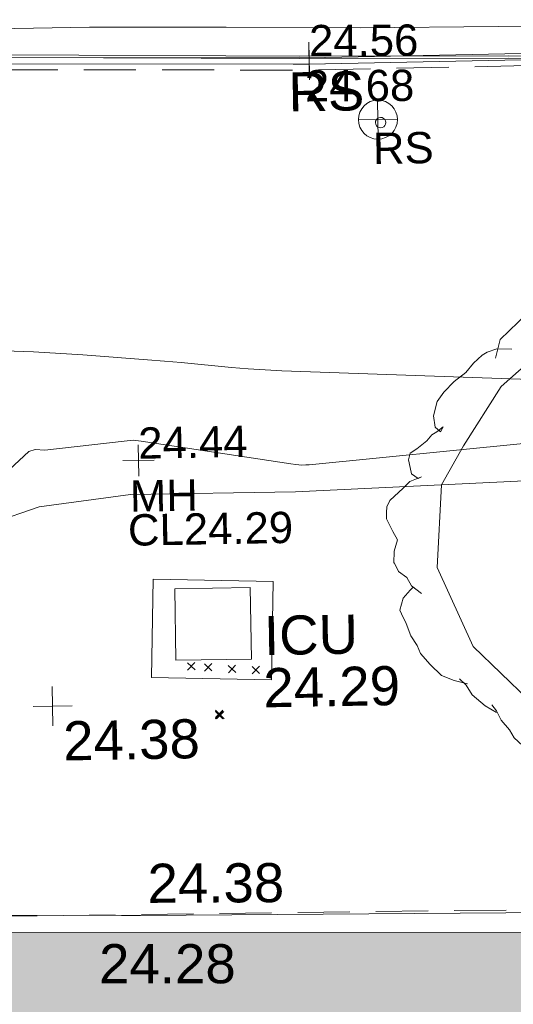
# Model space of a CAD drawing. Header units: millimetres. Extents: x -290717 to 520720, y -88450 to 287762.
# Tile 79 of 197: x -63434 to -58699, y -45739 to -36300. Entities that reach past the tile are written whole.
import ezdxf

# ---------------------------------------------------------------- set-up
doc = ezdxf.new("R2010")
doc.units = ezdxf.units.MM
doc.linetypes.add('IMPORT-DASHED _2_', pattern=[750, 500, -250])
doc.linetypes.add('IMPORT-UG_ELEC_STREET LIGHTING_QLB2 _2_', pattern=[2700, 1500, -300, 0, -250, 150, -300, 0, -200])
for name, color, linetype, lineweight, true_color in [('00_TOPO_FORM_LINES', 7, 'Continuous', 9, 0x666666), ('00_TOPO_FURN_SIGN', 7, 'Continuous', 9, 0x666666), ('00_TOPO_KERB_BOTTOM', 1, 'Continuous', 9, 0xff0000), ('00_TOPO_KERB_TOP', 7, 'Continuous', 9, 0xa500a5), ('00_TOPO_LEVEL_SPOT', 7, 'Continuous', 9, 0x666666), ('00_TOPO_ROAD_MARKING_YELLOW_CONTINUOUS', 40, 'Continuous', 9, 0xffbf00), ('00_TOPO_SERV_IC', 5, 'Continuous', 9, 0x0000ff), ('00_UAV_BUILDING_OUTLINE', 5, 'Continuous', 9, 0x0000ff), ('00_UAV_CONCRETE', 9, 'Continuous', 9, 0x808080), ('00_UAV_FORM_LINES', 7, 'Continuous', 9, 0x666666), ('01_DTM_CONTOUR_MNR', 7, 'Continuous', 9, 0xa5a552), ('12333-PUM-2D-U-0001-C01 - Rev2_REVIT IMPORT_dwg', 7, 'Continuous', 9, 0x767676), ('A_RHA_Line', 7, 'Continuous', 9, 0x00a600), ('BUSH', 7, 'Continuous', 9, 0x00a500), ('CONTOURS_MINOR', 7, 'Continuous', 9, 0x00a5a5), ('KERB_BOTTOM', 7, 'Continuous', 9, 0x0000a5), ('KERB_BOTTOM_LVL', 7, 'Continuous', 9, 0x0000a5), ('KERB_TOP', 2, 'Continuous', 9, 0xffff00), ('KERB_TOP_LVL', 2, 'Continuous', 9, 0xffff00), ('MANHOLES', 7, 'Continuous', 9, 0xa50000), ('MANHOLES_LVL', 7, 'Continuous', 9, 0xa50000), ('MANHOLES_TXT', 7, 'Continuous', 9, 0xa50000), ('ROADSIGN', 7, 'Continuous', 9, 0x00a5a5), ('ROADSIGN_TXT', 7, 'Continuous', 9, 0x00a5a5), ('SPOT_HEIGHTS_LVL', 7, 'Continuous', 9, 0x00a500)]:
    doc.layers.add(name, color=color, linetype=linetype, lineweight=lineweight, true_color=true_color)
for name, color, linetype, lineweight in [('A_RHA_Detail', 7, 'Continuous', 9), ('CHANGE_OF_SURFACE', 7, 'IMPORT-DASHED _2_', 9), ('GEN-TEXT', 7, 'Continuous', 9)]:
    doc.layers.add(name, color=color, linetype=linetype, lineweight=lineweight)
doc.styles.add('Arial_3', font='arial.ttf', dxfattribs={"height": 300})
doc.styles.add('Swis721 Lt BT_2', font='swissl.ttf', dxfattribs={"height": 375})

# ---------------------------------------------------------------- blocks, each defined once
blk = doc.blocks.new('12333-PUM-2D-U-0001-C01 - Rev2_REVIT IMPORT_dwg_MSL_RoadSign_SYM-2077193-Site Location Plan Existing')
at = {"layer": '00_TOPO_FURN_SIGN', "color": 254, "true_color": 0xcccccc}
for p, q in [((0, -500), (0, 500)), ((-500, 0), (500, 0))]:
    blk.add_line(p, q, dxfattribs=at)
blk.add_circle((0, 0), 500, dxfattribs=at)
blk = doc.blocks.new('12333-PUM-2D-U-0001-C01 - Rev2_REVIT IMPORT_dwg_MM-2077200-Site Location Plan Existing')
at = {"layer": '00_TOPO_LEVEL_SPOT', "color": 254, "true_color": 0xcccccc, "flags": 128}
for points in [[(500, 0), (0, 0), (0, 500)], [(0, -500), (0, 0), (-500, 0)]]:
    blk.add_lwpolyline(points, dxfattribs=at)
blk = doc.blocks.new('12333-PUM-2D-U-0001-C01 - Rev2_REVIT IMPORT_dwg_MGS62954_T2_Galway_ITM_3d_Rev1-2077680-Site Location Plan Existing')
at = {"layer": '00_TOPO_FORM_LINES', "color": 254, "true_color": 0xcccccc, "flags": 128}
blk.add_lwpolyline([(533843019.9, 725517117), (533844139.3, 725517305.2), (533844806.8, 725516925.8), (533845231.2, 725516440.7), (533845368.7, 725515827.8), (533845281.2, 725514823), (533844738.9, 725514041.1), (533844206.2, 725513565.1), (533843318.2, 725513386.6), (533842668.6, 725513629.3), (533842146.5, 725514151.6), (533841813.6, 725514915.1), (533841869.2, 725515706.6), (533842088.2, 725516074.5), (533842457.7, 725516639.1)], close=True, dxfattribs=at)
at = {"layer": '00_TOPO_KERB_BOTTOM', "color": 254, "true_color": 0xcccccc, "flags": 128}
blk.add_lwpolyline([(533837761, 725519899.8), (533840576.9, 725519839.6), (533842584, 725519808), (533844928.8, 725519743.8), (533846607, 725519727.8), (533846828.1, 725518849.5), (533847311.7, 725516933.5), (533847427.1, 725516464.2), (533847615.6, 725515599.1), (533847738.9, 725515125.9)], dxfattribs=at)
at = {"layer": '00_TOPO_KERB_TOP', "color": 254, "true_color": 0xcccccc, "flags": 128}
blk.add_lwpolyline([(533837760.6, 725519876.2), (533840576.5, 725519816.1), (533842583.4, 725519784.4), (533844928.5, 725519720.2), (533846589.3, 725519702.9), (533846808.3, 725518844.2), (533847280.4, 725516924.1), (533847404.2, 725516458.9), (533847592.7, 725515593.6), (533847716.1, 725515120)], dxfattribs=at)
at = {"layer": '00_TOPO_ROAD_MARKING_YELLOW_CONTINUOUS', "color": 254, "true_color": 0xcccccc, "flags": 128}
blk.add_lwpolyline([(533837310, 725520150), (533838570, 725520150), (533839880, 725520130), (533841170, 725520100), (533842490, 725520090), (533843910, 725520070), (533845230, 725520030), (533846500, 725520000), (533847800, 725520010), (533849000, 725519970), (533850110, 725519960), (533851220, 725519910), (533852420, 725519880), (533853580, 725519850), (533855060, 725519810), (533856540, 725519790), (533858050, 725519740), (533859600, 725519720), (533860970, 725519680), (533862120, 725519670), (533863150, 725519670), (533864250, 725519640), (533865900, 725519630), (533866630, 725519630)], dxfattribs=at)
at = {"layer": '00_TOPO_SERV_IC', "color": 254, "true_color": 0xcccccc}
for p, q in [((533839293, 725514068.4), (533839293, 725514754.2)), ((533840016.9, 725514754.2), (533839293, 725514754.2)), ((533840016.9, 725514068.4), (533840016.9, 725514754.2)), ((533839293, 725514068.4), (533840016.9, 725514068.4))]:
    blk.add_line(p, q, dxfattribs=at)
at = {"layer": '00_UAV_CONCRETE', "color": 254, "true_color": 0xcccccc, "flags": 128}
blk.add_lwpolyline([(533808911, 725512012.5), (533808915.3, 725512186.6), (533813568.3, 725512159.6), (533813740.9, 725512155.5), (533817900.3, 725512057.6), (533818739.6, 725512041.3), (533822492.3, 725511968.6), (533823738.1, 725511973.5), (533826820.8, 725511985.5), (533828734.6, 725511910.3), (533833103.8, 725511738.5), (533833730.8, 725511726.5), (533838729.9, 725511631), (533838910.8, 725511627.5), (533843728.3, 725511578.3), (533846317.1, 725511551.8)], dxfattribs=at)
at = {"layer": '00_UAV_FORM_LINES', "color": 254, "true_color": 0xcccccc, "flags": 128}
blk.add_lwpolyline([(533847507.5, 725515984.4), (533844996.8, 725515800.5), (533840466.8, 725515664.5), (533838884.8, 725515664.5), (533838006.8, 725515562.5), (533837555.8, 725515415.5), (533837025.8, 725515176.5), (533836658.8, 725515064.5), (533836035.8, 725514997.5), (533834931.8, 725514912.5), (533834040.8, 725514880.5), (533830307.8, 725515228.5), (533827096.8, 725515644.5), (533826283.8, 725515602.5), (533825636.8, 725515527.5), (533820890.8, 725515516.5), (533814412.8, 725515310.5), (533809049.8, 725515277.5), (533805892.8, 725515061.5), (533803390.3, 725515012.5)], dxfattribs=at)
at = {"layer": '01_DTM_CONTOUR_MNR', "color": 254, "true_color": 0xcccccc, "flags": 128}
blk.add_lwpolyline([(533844721.3, 725516258.4), (533840602.8, 725515919.3), (533840571.6, 725515919.1), (533840534.5, 725515919.4), (533840477, 725515925.3), (533840426.7, 725515933.6), (533838994.8, 725516174.8), (533838920, 725516184.2), (533838831.9, 725516178.4), (533838070.7, 725516103.6), (533837978.1, 725516111.6), (533837915.9, 725516094.8), (533837536.6, 725515756.5)], dxfattribs=at)
at = {"xscale": 0.375, "yscale": 0.375, "zscale": 0.375}
for name, p in [('12333-PUM-2D-U-0001-C01 - Rev2_REVIT IMPORT_dwg_MSL_RoadSign_SYM-2077193-Site Location Plan Existing', (533841320.4, 725519217)), ('12333-PUM-2D-U-0001-C01 - Rev2_REVIT IMPORT_dwg_MM-2077200-Site Location Plan Existing', (533838103, 725513649.4))]:
    blk.add_blockref(name, p, dxfattribs=at)
at = {"layer": '00_TOPO_FURN_SIGN', "insert": (533840466.6, 725519684.5), "char_height": 375, "width": 783.568, "attachment_point": 1, "line_spacing_factor": 1.005062, "style": 'Swis721 Lt BT_2'}
blk.add_mtext('RS', dxfattribs=at)
at = {"layer": '00_TOPO_LEVEL_SPOT', "insert": (533838198.1, 725513502), "char_height": 375, "width": 1495.902, "attachment_point": 1, "line_spacing_factor": 1.005062, "style": 'Swis721 Lt BT_2'}
blk.add_mtext('24.38', dxfattribs=at)
at = {"layer": '00_TOPO_SERV_IC', "color": 251, "true_color": 0x666666, "char_height": 375, "attachment_point": 1, "line_spacing_factor": 1.005062, "style": 'Swis721 Lt BT_2'}
for s, insert, width in [('ICU', (533840141.1, 725514478.1), 1021.013), ('24.29', (533840127.2, 725513977.6), 1495.902)]:
    blk.add_mtext(s, dxfattribs=dict(at, insert=insert, width=width))
at = {"layer": '00_UAV_BUILDING_OUTLINE', "color": 251, "true_color": 0x666666, "insert": (533838508.6, 725511361.5), "char_height": 375, "width": 1495.902, "attachment_point": 1, "rotation": 358.95927, "line_spacing_factor": 1.005062, "style": 'Swis721 Lt BT_2'}
blk.add_mtext('24.28', dxfattribs=at)
at = {"layer": '00_UAV_CONCRETE', "color": 251, "true_color": 0x666666, "insert": (533838985.7, 725512123.2), "char_height": 375, "width": 1495.902, "attachment_point": 1, "rotation": 359.32209, "line_spacing_factor": 1.005062, "style": 'Swis721 Lt BT_2'}
blk.add_mtext('24.38', dxfattribs=at)
blk = doc.blocks.new('12333-PUM-2D-U-0001-C01 - Rev2_REVIT IMPORT_dwg_CIRCL-2077787-Site Location Plan Existing')
at = {"layer": 'ROADSIGN', "color": 254, "true_color": 0xaae1e1, "flags": 128}
blk.add_lwpolyline([(475, -154), (500, 0), (475, 154), (404, 293), (293, 404), (154, 475), (0, 500), (-154, 475), (-293, 404), (-404, 293), (-475, 154), (-500, 0), (-475, -154), (-404, -293), (-293, -404), (-154, -475), (0, -500), (154, -475), (293, -404), (404, -293)], close=True, dxfattribs=at)
blk = doc.blocks.new('12333-PUM-2D-U-0001-C01 - Rev2_REVIT IMPORT_dwg_BUSHES-2077801-Site Location Plan Existing')
at = {"layer": 'BUSH', "color": 254, "true_color": 0xeaeaea, "flags": 128}
for points in [[(-35.6, 366.3), (4.9, 392.8), (60, 398.2), (80.3, 392.8), (93.3, 387.3), (103.8, 389.6), (137, 368.6), (158.1, 367.9), (171.1, 360.1), (186.5, 342.2), (217.3, 325.8), (227, 312.6), (231.9, 293.1), (235.9, 262)], [(-221.3, 283.8), (-213.2, 313.4), (-169.4, 354.6), (-108.6, 373.3), (-80.2, 372.5), (-67.3, 364.7)], [(-77.8, 357), (-51, 371.7), (-27.5, 365.5)], [(-346.1, -89.8), (-361.5, -77.3), (-368.8, -64.1), (-381.8, -54), (-389.1, -38.4), (-389.1, -40.7), (-388.3, -21.3), (-382.6, -3.4), (-389.9, 9.8), (-399.6, 30.1), (-399.6, 40.2), (-398.8, 49.5), (-394, 59.7), (-372.1, 79.1), (-361.5, 89.2), (-342.9, 96.2), (-347.8, 93.9), (-358.3, 101.7), (-360.7, 111.8), (-363.2, 124.2), (-359.9, 134.4), (-349.4, 141.4), (-333.2, 153.8), (-325.1, 163.2), (-317, 167.8), (-306.4, 175.6), (-311.3, 167.8), (-319.4, 175.6), (-321.8, 193.5), (-315.3, 216.1), (-304.8, 230.9), (-287.8, 248), (-269.1, 262), (-256.2, 276.8), (-242.4, 289.2), (-234.3, 293.9), (-218.9, 298.6), (-194.5, 297.8)], [(225.4, 265.1), (257, 262), (290.3, 245.7), (321.1, 220), (338.9, 186.5), (345.4, 151.5), (343.8, 115.7), (335.7, 93.9)], [(330.8, 111), (361.6, 77.6), (377.8, 31.6), (387.6, -3.4), (378.6, -30.6), (364.9, -50.9), (359.2, -73.4), (350.3, -90.6)], [(354.3, -47.8), (371.3, -85.9), (369.7, -146.6), (352.7, -186.3), (328.4, -218.2), (299.2, -236.9), (274.9, -249.3), (253.8, -248.5)], [(-274.8, -235.3), (-295.9, -229.9), (-316.1, -221.3), (-334, -203.4), (-349.4, -185.5), (-354.2, -173.1), (-364, -157.5), (-371.3, -137.3), (-378.6, -121.7), (-381, -116.2), (-375.3, -96.8), (-364, -84.3), (-359.1, -79.7)], [(-229.4, -282), (-247.2, -271.1), (-267.5, -253.2), (-277.2, -237.7), (-287.8, -227.5)], [(246.5, -238.4), (248.1, -253.2), (237.6, -273.5), (210.8, -279.7)], [(-19.4, -359.1), (-33.2, -373.1), (-54.3, -377.7), (-82.7, -377), (-98.9, -378.5), (-106.2, -376.2), (-119.1, -373.1), (-137.8, -367.6), (-158.1, -356.7), (-173.5, -348.9), (-188.9, -335.7), (-201.8, -323.3), (-209.1, -310), (-222.1, -294.5), (-229.4, -279.7), (-236.7, -269.6)], [(229.5, -275.8), (228.7, -308.5), (212.4, -322.5), (185.7, -339.6), (156.5, -356), (119.2, -370), (85.2, -377), (58.4, -370.7), (38.1, -355.2), (22.7, -341.9)], [(33.3, -352.8), (1.7, -359.1), (-11.3, -359.1), (-21.9, -353.6)]]:
    blk.add_lwpolyline(points, dxfattribs=at)
blk = doc.blocks.new('12333-PUM-2D-U-0001-C01 - Rev2_REVIT IMPORT_dwg_SPOT-2077770-Site Location Plan Existing')
at = {"layer": 'KERB_BOTTOM_LVL', "color": 9, "true_color": 0xaaaae1}
for p, q in [((0, 500), (0, -500)), ((-500, 0), (500, 0))]:
    blk.add_line(p, q, dxfattribs=at)
blk = doc.blocks.new('12333-PUM-2D-U-0001-C01 - Rev2_REVIT IMPORT_dwg_SPOT-2077810-Site Location Plan Existing')
at = {"layer": 'KERB_TOP_LVL', "color": 51, "true_color": 0xffffaa}
for p, q in [((0, 500), (0, -500)), ((-500, 0), (500, 0))]:
    blk.add_line(p, q, dxfattribs=at)
blk = doc.blocks.new('12333-PUM-2D-U-0001-C01 - Rev2_REVIT IMPORT_dwg_SPOT-2077775-Site Location Plan Existing')
at = {"layer": 'SPOT_HEIGHTS_LVL', "color": 9, "true_color": 0xaae1aa}
for p, q in [((0, 500), (0, -500)), ((-500, 0), (500, 0))]:
    blk.add_line(p, q, dxfattribs=at)
blk = doc.blocks.new('12333-PUM-2D-U-0001-C01 - Rev2_REVIT IMPORT_dwg-1620468-Site Location Plan Existing')
at = {"layer": 'CHANGE_OF_SURFACE', "color": 253, "true_color": 0xaaaaaa, "flags": 128}
for points in [[(171184.2, -95603), (173549.9, -95657.7), (178830.9, -95785.4), (183544.4, -95853.9), (187955.8, -95937.6), (192833.4, -96027.2), (199590.6, -96151), (202560.3, -96142), (204457.7, -96212.9), (205488.3, -96227)], [(206650.9, -100558.2), (206689.2, -100986.3), (206236, -101204.3), (205163.3, -101307.5), (205209.2, -102426.1), (205372, -104256.1), (192652.9, -104188), (185082.7, -104033.3), (173318.6, -103613.4)]]:
    blk.add_lwpolyline(points, dxfattribs=at)
at = {"layer": 'CONTOURS_MINOR', "color": 254, "true_color": 0xaae1e1, "flags": 128}
blk.add_lwpolyline([(203210.3, -99235.2), (199277.6, -99027.7), (199116.4, -99017.5), (198955.5, -99005), (198794.8, -98989.1), (198634.3, -98971), (198473.9, -98951.9), (198313.4, -98933.7), (198152.8, -98916.9), (197992, -98901.1), (197371.4, -98842.9), (196899.9, -98806.5), (196428, -98780.5)], dxfattribs=at)
at = {"layer": 'GEN-TEXT', "color": 253, "true_color": 0xaaaaaa}
for p, q in [((198324, -101881.7), (198394.7, -101811)), ((198394.7, -101881.7), (198324, -101811)), ((198486, -101893.7), (198556.7, -101823)), ((198556.7, -101893.7), (198486, -101823)), ((198714, -101913.7), (198784.7, -101843)), ((198784.7, -101913.7), (198714, -101843)), ((198942, -101927.7), (199012.7, -101857)), ((199012.7, -101927.7), (198942, -101857)), ((198583, -102341.7), (198653.7, -102271)), ((198653.7, -102341.7), (198583, -102271)), ((198583, -102350.7), (198653.7, -102280)), ((198653.7, -102350.7), (198583, -102280)), ((198584, -102353.7), (198654.7, -102283)), ((198654.7, -102353.7), (198584, -102283)), ((198594, -102354.7), (198664.7, -102284)), ((198664.7, -102354.7), (198594, -102284))]:
    blk.add_line(p, q, dxfattribs=at)
at = {"layer": 'KERB_BOTTOM', "color": 9, "true_color": 0xaaaae1, "flags": 128}
blk.add_lwpolyline([(171065.6, -95483), (173552.6, -95540.4), (178833.2, -95668.1), (183546.4, -95736.6), (187958, -95820.3), (192835.5, -95910), (199591.5, -96033.7), (202562.3, -96024.7), (204460.7, -96095.6), (205557.5, -96110.6)], dxfattribs=at)
at = {"layer": 'KERB_TOP', "color": 51, "true_color": 0xffffaa, "flags": 128}
blk.add_lwpolyline([(171094.3, -95544), (173551.2, -95600.8), (178832, -95728.5), (183545.4, -95797), (187956.9, -95880.7), (192834.4, -95970.3), (199591, -96094), (202561.3, -96085), (204459.1, -96156), (205535, -96170.7)], dxfattribs=at)
at = {"layer": 'MANHOLES', "color": 9, "true_color": 0xe1aaaa, "flags": 128}
blk.add_lwpolyline([(197976.6, -101947.9), (199126.5, -101988.2), (199159.6, -101045.8), (198009.7, -101005.4)], close=True, dxfattribs=at)
blk.add_blockref('12333-PUM-2D-U-0001-C01 - Rev2_REVIT IMPORT_dwg_MGS62954_T2_Galway_ITM_3d_Rev1-2077680-Site Location Plan Existing', (-533641079.6, -725615854.4))
for name, p, xscale, yscale, zscale in [('12333-PUM-2D-U-0001-C01 - Rev2_REVIT IMPORT_dwg_SPOT-2077770-Site Location Plan Existing', (199591.5, -96033.7), 0.3, 0.3, 0.3), ('12333-PUM-2D-U-0001-C01 - Rev2_REVIT IMPORT_dwg_SPOT-2077810-Site Location Plan Existing', (199591, -96094), 0.3, 0.3, 0.3), ('12333-PUM-2D-U-0001-C01 - Rev2_REVIT IMPORT_dwg_CIRCL-2077787-Site Location Plan Existing', (200266.2, -96666.5), 0.1, 0.1, 0.1), ('12333-PUM-2D-U-0001-C01 - Rev2_REVIT IMPORT_dwg_BUSHES-2077801-Site Location Plan Existing', (202655.1, -100647.1), 6, 6, 6), ('12333-PUM-2D-U-0001-C01 - Rev2_REVIT IMPORT_dwg_SPOT-2077775-Site Location Plan Existing', (197888.2, -99863.2), 0.3, 0.3, 0.3)]:
    blk.add_blockref(name, p, dxfattribs=dict(xscale=xscale, yscale=yscale, zscale=zscale))
at = {"layer": 'KERB_BOTTOM_LVL', "insert": (199595.3, -95718.7), "char_height": 300, "width": 1256.112, "attachment_point": 1, "rotation": 359.30694, "line_spacing_factor": 0.941778, "style": 'Arial_3'}
blk.add_mtext('24.56', dxfattribs=at)
at = {"layer": 'KERB_TOP_LVL', "insert": (199548.2, -96151.7), "char_height": 300, "width": 1256.112, "attachment_point": 1, "rotation": 359.30694, "line_spacing_factor": 0.941778, "style": 'Arial_3'}
blk.add_mtext('24.68', dxfattribs=at)
at = {"layer": 'MANHOLES_LVL', "insert": (197774.8, -100380.1), "char_height": 300, "width": 1895.187, "attachment_point": 1, "line_spacing_factor": 0.941778, "style": 'Arial_3'}
blk.add_mtext('CL24.29', dxfattribs=at)
at = {"layer": 'MANHOLES_TXT', "insert": (197799.3, -100054.2), "char_height": 300, "width": 774.97, "attachment_point": 1, "line_spacing_factor": 0.941778, "style": 'Arial_3'}
blk.add_mtext('MH', dxfattribs=at)
at = {"layer": 'ROADSIGN_TXT', "insert": (200188.5, -96763), "char_height": 300, "width": 694.167, "attachment_point": 1, "line_spacing_factor": 0.941778, "style": 'Arial_3'}
blk.add_mtext('RS', dxfattribs=at)
at = {"layer": 'SPOT_HEIGHTS_LVL', "insert": (197888.2, -99548.2), "char_height": 300, "width": 1256.112, "attachment_point": 1, "line_spacing_factor": 0.941778, "style": 'Arial_3'}
blk.add_mtext('24.44', dxfattribs=at)

msp = doc.modelspace()

# ---------------------------------------------------------------- hatches: boundary and pattern name
at = {"layer": 'A_RHA_Detail', "true_color": 0xc0c0c0}
h = msp.add_hatch(color=9, dxfattribs=at)
h.paths.add_polyline_path([(-80880.6, -68502.8), (-80400.9, -68483.4), (-80400.9, -62984.6), (-24474.9, -63009.3), (-24456.1, -50840.3), (-36622.6, -50831.7), (-36622.6, -44228.6), (-50959.1, -44213.7), (-50959.1, -42573.8), (-54563.9, -42571.2), (-54565.7, -45054.2), (-92408.8, -45027.3), (-92411.8, -49201.7), (-100062, -49201.7), (-100052.2, -64852.8), (-86120.9, -64852.8), (-86092.2, -62957.9), (-84861.1, -62957.9), (-84854.8, -68240.1), (-80870.6, -68240.1)])
h.paths.add_polyline_path([(-137238.9, -68461.9), (-132719.7, -68433.1), (-132847.1, -62850), (-130454.7, -62916.6), (-130498.3, -61355.9), (-117581.1, -61423.4), (-117492.4, -49183.9), (-125136.5, -49178.5), (-125133.6, -45032.6), (-163007.2, -45005.7), (-163007.2, -44090.3), (-163123.9, -44090.2), (-163122.6, -42383.8), (-166563.9, -42383.8), (-166565, -44044.4), (-193158.5, -44025.5), (-193195.2, -62863.7), (-137269.7, -62916.6), (-137254.4, -65679.9)])
h.paths.add_polyline_path([(120310.9, -32334.3), (120312.5, -31610.7), (133451.2, -31638.2), (133469.2, -19718), (121295.8, -19692.5), (121319.8, -8190.9), (112277.1, -8172), (112263.2, -14811.1), (78285.9, -14740), (78292.8, -8167.1), (76545.6, -8163.4), (69355.8, -8152.9), (69353.7, -9156.7), (68372.6, -9154.7), (68372.6, -13705.5), (69333.7, -13707.5), (69325.1, -16249.5), (66623.4, -16249.5), (66619.8, -17995.3), (65989.1, -17995.3), (65985.4, -19730.8), (57152.2, -19712.3), (57127.4, -31559.9), (70277.9, -31587.4), (70277.9, -32271.7), (78264, -32285.1), (78266.6, -31019.8), (112335.9, -31091.2), (112335.9, -32317.6), (119781.4, -32333.2)])
h.paths.add_polyline_path([(7503.7, -1791.4), (15482.4, -674), (15484.1, 148.1), (56188.3, 205.5), (56155.8, 14338.3), (18016.6, 14236.5), (17967.9, 34313.2), (21727.1, 34324.1), (21708.9, 40608.1), (18009.7, 40608.1), (17995.5, 45483.8), (9770.1, 45420.6), (3966.2, 45443.1), (3984.8, 14176.6), (1023.1, 14176.6), (-276.5, 14190.5), (-231.7, 5976.8), (-226.4, 193.7), (1220.3, 179.6), (7477.6, 143.3), (7488.6, -674)])
h.paths.add_polyline_path([(77755.6, 53.5), (77729.5, 1699.8), (94464.5, 1660), (94606.4, 17991.4), (88810.4, 18015), (88799.9, 14436.7), (69413.9, 14457.9), (69377.4, 99.6), (70760.9, 92)])
h.paths.add_polyline_path([(61252.1, 46454), (105774.7, 46472.7), (105768.3, 61852.6), (92285.1, 61852.6), (92308.6, 65784.3), (96107.5, 65767.6), (96059.7, 75209.2), (101084.8, 75071.9), (104988, 74765.4), (108403.7, 74363.8), (112009.3, 73787.3), (115645.4, 73049.7), (116890.8, 72761.7), (120209, 71893.2), (120865.2, 71703.7), (124135.6, 70669.7), (127435.6, 69480.5), (127820.4, 69394.9), (128274.3, 69331.7), (128731.9, 69306.7), (129189.9, 69320), (129645.3, 69371.6), (130094.7, 69461.2), (130535.1, 69588), (130963.2, 69751.2), (131376.3, 69949.7), (131771.3, 70182.1), (132162.6, 70460.5), (132496.1, 70741.7), (132820.9, 71065), (133117.5, 71414.3), (133383.8, 71787.2), (133616.5, 72178.5), (133817.2, 72590.5), (133982.6, 73017.9), (134111.7, 73457.6), (134203.6, 73906.5), (134257.5, 74361.6), (134272.5, 74819.6), (134250.5, 75277.3), (134189.6, 75731.5), (134090.9, 76179), (133955.1, 76616.7), (133783.2, 77041.4), (133576.3, 77450.3), (133335.9, 77840.5), (133063.8, 78209.2), (132761.7, 78553.8), (132431.8, 78871.9), (132076.5, 79161.3), (131698.2, 79419.9), (131299.6, 79646), (131093.6, 79746.3), (132146, 83110.2), (122787.8, 86282.5), (121604.4, 82800.4), (117096, 83870.8), (116842, 83526.4), (116120.5, 91221.9), (110237.7, 91274.3), (110194.4, 90435.4), (104988, 90486.5), (104973.3, 94309.8), (103746.1, 94309.8), (103840, 122852.1), (96365.1, 122932), (96350.3, 123952.4), (104555.6, 123902.2), (104607.3, 120248.5), (125502.5, 120134.2), (125662, 137657.4), (114479.6, 137699.2), (114382.3, 129149.9), (104644.2, 129188), (104578, 126217.4), (101184.5, 126159.2), (101264.6, 135959.3), (89967.2, 135988.9), (89927.6, 125823.6), (93630.5, 125840.8), (93580.7, 122932), (88697.4, 122904.7), (88679.4, 95739.1), (86378.3, 95739.1), (86378.2, 96178.1), (83279.5, 96200.9), (83273.6, 95735.7), (70169.7, 95733.2), (70166.3, 96272.1), (66675, 96257.1), (66654.7, 95755.7), (65784.8, 95755.7), (65887.7, 117470.6), (53473.3, 117487.9), (53434.4, 98570.5), (40649.4, 98570.5), (40610.2, 94406), (38853.8, 94410.4), (38848.7, 89463.7), (40612.5, 89518.5), (40665.4, 86257.7), (38372.2, 86305.7), (38369.8, 76901.1), (50938, 76944.4), (50922.9, 74598.8), (56484.9, 74588.9), (56484.9, 75194.9), (92465.4, 75233), (92645.9, 71766.6), (89810.6, 69362.8), (85313.2, 69360.9), (85313.2, 66907.4), (75210.1, 66903.2), (75210.1, 63815.7), (70819.4, 63815.7), (70819.2, 64253.4), (69456.8, 64253.4), (69455.7, 66902), (61303.3, 66898.6), (61304.6, 63970.3), (70500.4, 63970.3), (70500.4, 61852.6), (61245.6, 61848.7), (61252.1, 46455.1)])
h.paths.add_polyline_path([(-17153.2, 48569.3), (-17153.2, 60770.4), (-29362.9, 60774.7), (-29362.9, 67399.2), (-43507.3, 67405), (-43488.5, 69093.1), (-45766.4, 69109.3), (-45794.3, 67405), (-47272.1, 67404.2), (-47272.4, 66454.9), (-86004.6, 66468.6), (-86006.7, 60521.6), (-92662.9, 60521.6), (-92666.5, 50184.4), (-79752, 50179.8), (-79752, 48591.5), (-17157.7, 48569.3)])
h.paths.add_polyline_path([(-201056.4, 48628.8), (-138378, 48634.6), (-138378, 50133.3), (-125467.7, 50134.5), (-125468.7, 60566.2), (-132186.9, 60565.9), (-132187.4, 66533), (-170643.3, 66805.6), (-170643.3, 67738.8), (-200340, 67488.9), (-200348.7, 60827.8), (-201057.6, 60827.7), (-201056.7, 51102)])
h.paths.add_polyline_path([(-240051.5, 54769.2), (-239444.5, 54811.1), (-239186.5, 54841.9), (-238764.8, 54941), (-238382.5, 55122.5), (-237990.3, 55354.9), (-237269.2, 55936.2), (-237030.3, 56228.7), (-236793, 56569.3), (-236554.6, 57004.3), (-236432.7, 57267.5), (-236300.1, 57753.3), (-236250.7, 58017.2), (-236235.6, 58516.2), (-236233.3, 58987.9), (-236213.7, 59823.5), (-236363.8, 59820.9), (-236634, 60698.1), (-236392, 61432.2), (-236225.5, 61435.1), (-236201.6, 62637.7), (-232563.5, 62639.3), (-232563.5, 63049), (-232732.2, 63049.2), (-232860.2, 63458), (-232731.6, 63914.2), (-232560.8, 63914.2), (-232522, 70598), (-240628.7, 70598.9), (-240629.8, 72351), (-246412.6, 72347.4), (-246412.6, 70616.5), (-254449.6, 70618.6), (-254454.6, 70754.1), (-254469.7, 73191.7), (-263883.3, 73267.8), (-263902.4, 68260.7), (-263714.8, 68259.8), (-263553, 67819.7), (-263719.1, 67392.2), (-263913.6, 67392.2), (-263956.7, 58633.8), (-260181.2, 58611.2), (-260192.3, 56354.3), (-257184.7, 56339.5), (-257213.4, 57092.9), (-257338.5, 57093.3), (-257471, 57531.7), (-257338.5, 58062.2), (-257203.5, 58064.1), (-257173.6, 58598.5), (-256478.2, 58575.3), (-256478.2, 58788.5), (-256013, 58911.9), (-255397.1, 58781), (-255397.1, 58596), (-243809.9, 58585.9), (-243805.4, 58352), (-243740.9, 57884.5), (-243619.1, 57421.8), (-243424.4, 56943.7), (-243247.1, 56608.2), (-243003.1, 56250), (-242732.2, 55932.8), (-242371.7, 55603.1), (-242141.3, 55424.9), (-241805, 55216.9), (-241529.5, 55077), (-241100.6, 54917.2), (-240836.2, 54840.8), (-240453.4, 54788.6), (-240203.4, 54776.5)])
h.paths.add_polyline_path([(40276.7, 59895.4), (40328.6, 69196.9), (36589, 69217.8), (36619.5, 74674.3), (32264.4, 74687), (32233.5, 69156.3), (11916.7, 69269.7), (11966.7, 78218.8), (29087.5, 78123.2), (29143.4, 88141.1), (15719.3, 88216.1), (15732.6, 90590), (4594.3, 90652.2), (4525.1, 78265.1), (10096.8, 78234), (10077.4, 74773), (4547.6, 74803.9), (4465.6, 60107.2), (19125.9, 60025.3), (19139.9, 62527.5), (31738.6, 62457.2), (31724.6, 59943.1), (38369.8, 59906)])
h.paths.add_polyline_path([(-246083, 72334.3), (-246083.1, 72334.3), (-246208.3, 72334.3)])
h.paths.add_polyline_path([(-114575.3, 112178.1), (-114575.3, 112178.1), (-114707.3, 115801.6)])
h.paths.add_polyline_path([(-154699.9, 101760.4), (-114382.1, 101776.1), (-114382.1, 106926.9), (-113755.6, 106927.2), (-113757.6, 111847.3), (-114431.7, 111847.3), (-114431.8, 112178.1), (-114575.3, 112178.1), (-114579, 121707.2), (-123057, 121707.2), (-123068.8, 156452.7), (-119381.2, 156454.1), (-119381.2, 160165.9), (-115501, 160167.4), (-115503.4, 166206.6), (-132411.8, 166599.7), (-132411.8, 166665.7), (-135275, 166664.5), (-135275, 166628.2), (-135911.3, 166628.2), (-135911.3, 166352.2), (-152521.2, 166345.7), (-152518.4, 159142.7), (-150699.3, 159117.9), (-150755.7, 122560.7), (-151059.2, 122560.7), (-151061.1, 121302.4), (-154138.3, 121372.6), (-154138.3, 121865.2), (-154704.4, 121867.3), (-154688.5, 119352.4), (-154745.6, 119352.4), (-154745.6, 118722.2), (-160794.2, 118748.7), (-160794.2, 119410.5), (-163852.2, 119422.4), (-163855.1, 118762.2), (-167568.7, 118778.5), (-166634.7, 124395.1), (-166843.6, 124471.2), (-167568.7, 124707.6), (-168028.2, 124841.4), (-168630.5, 124991.3), (-169238.2, 125117.5), (-169850.4, 125219.7), (-170466.1, 125297.8), (-171089.1, 125351.9), (-171704.4, 125381.2), (-172325, 125386.4), (-172782.2, 125374.6), (-173401.8, 125337.5), (-174019.4, 125276), (-174634.1, 125190.4), (-175245, 125080.7), (-176047.2, 124895.8), (-176665.5, 124724.7), (-177045.3, 124609.1), (-177631.5, 124405.2), (-176665.5, 118818.5), (-177558.9, 118822.4), (-177662.3, 125263.4), (-176365.4, 126542.9), (-159462.3, 126319.9), (-157057.7, 128609.1), (-157060.7, 136153.2), (-158638.8, 137740.2), (-159352.4, 137740.2), (-161634.4, 140201.1), (-168727.9, 140256.8), (-171035, 137942.9), (-174184.1, 137942.9), (-176460.1, 140292.3), (-177341.7, 140292.3), (-177341.7, 140358.4), (-183428.6, 140356.1), (-185921.6, 137917.5), (-185921.6, 131757.3), (-186906.9, 131756.9), (-187725.4, 130810), (-187724.1, 127376.2), (-186481, 126304.6), (-186479.5, 122327.3), (-185176.3, 121059.5), (-180304.1, 121059.5), (-180304.1, 118802), (-193555.4, 118802), (-193555.4, 133117.8), (-192593.6, 133118.2), (-192593.6, 134200.8), (-192224.6, 134201), (-192225.6, 136615), (-192595, 136615), (-192595.4, 137734.5), (-193589.3, 137734.5), (-193589.3, 147474.6), (-193163.2, 147492.9), (-192606.8, 147551.5), (-192359.9, 147589.6), (-192199.8, 147616.6), (-191882.8, 147682.9), (-191568.5, 147761.7), (-191020.3, 147932.4), (-190950.6, 147955.8), (-190647.8, 148071), (-190349.8, 148197.9), (-190057, 148336.4), (-189769.8, 148486.3), (-189375.5, 148717.3), (-189132.9, 148873.3), (-188867.5, 149059.1), (-188609.7, 149255.1), (-188355, 149465.4), (-188079.6, 149713.9), (-187885, 149901.8), (-187538.3, 150274.5), (-187446.3, 150378.4), (-187241.3, 150629.2), (-187046.4, 150887.9), (-186861.7, 151154.1), (-186546.1, 151669.8), (-186524.4, 151707.1), (-163675.3, 151669.8), (-163687.6, 148134.1), (-157303.7, 148136.5), (-157303.7, 155759.9), (-157557.4, 155765), (-157555.9, 166678), (-187009.2, 166699.7), (-187013.1, 162054.4), (-188707.2, 162044.6), (-188706, 155021.5), (-188738, 154650.5), (-188799, 154283.2), (-188857.2, 154035.4), (-188966.1, 153679.3), (-189102.6, 153332.9), (-189265.9, 152998.2), (-189454.9, 152677.4), (-189645.2, 152421.3), (-189917, 152104.2), (-190212.7, 151809.5), (-190530.7, 151538.8), (-190868.9, 151293.9), (-191225.3, 151076.3), (-191597.6, 150887.3), (-192092.8, 150682.6), (-192485.3, 150569.7), (-192903.9, 150482.2), (-193187.2, 150440.9), (-193594.2, 150407.1), (-193594.6, 151460), (-205369.2, 151455.4), (-205354.5, 113350.1), (-207187.2, 113349.4), (-207184.3, 105991.1), (-205312.9, 105991.1), (-205311.2, 101769.7), (-175488.6, 101781.2), (-175488.6, 110889.7), (-154703.5, 110897.6), (-154700.5, 103310.3)])
h.paths.add_polyline_path([(193735.9, 113047.8), (208865.1, 114991), (208976.1, 114126.6), (216447.9, 115086.3), (216038.7, 118272), (232648.5, 120405.3), (233426, 114352.1), (240632.2, 115277.6), (239854.8, 121329.9), (256406.9, 123455.9), (257091.8, 118089.1), (264572.3, 119040.8), (261877.8, 138524.8), (259178.7, 138221.6), (259197.3, 137439), (254686.1, 136897), (255412.7, 131314.8), (240852.7, 129522.5), (239771, 137918.9), (240649.6, 138010.2), (240062.3, 142776.7), (239165.8, 142685), (237631, 151018.3), (266172.9, 154560.8), (271297.2, 142612.4), (276531.7, 144861.1), (274941.5, 148527.9), (302074.5, 160134.9), (300215.9, 164320.2), (301528.2, 164907.1), (300405.1, 167477.9), (299016.7, 166945.7), (295626.7, 174518.8), (294333, 177537.2), (287288.8, 174518.8), (289427.7, 169661), (272956.8, 162557.1), (271943.2, 164897.4), (267016.3, 162764), (268502.3, 159357), (265200.4, 157946.4), (226856.4, 153146.8), (227510.3, 148852), (228281, 141179), (227302.4, 141050.3), (227895.4, 136433.2), (228748.6, 136523.9), (229602.3, 128023.8), (217691.2, 126493.9), (217642.4, 126874.4), (215138.5, 126552.8), (215195, 126113), (215015.6, 126089.9), (214841, 127449.7), (192258.7, 124549.2), (193486.4, 114991)])
h.paths.add_polyline_path([(-78076.2, 117605.5), (-78076.2, 117610.1), (-78070.3, 129485.7), (-74723.2, 129478.4), (-74723.2, 125435.8), (-48015.6, 125380), (-47996.6, 135872.6), (-61198.2, 135901.6), (-74714.7, 135923.5), (-74723.6, 131865.3), (-78070.3, 131872.6), (-78063, 149549.8), (-58292.3, 149541.6), (-58292.3, 148946.2), (-37707.7, 148937.7), (-37707.7, 159740.1), (-44148.3, 159742.7), (-44148.3, 162961.3), (-49830, 162961.3), (-49830.9, 160632), (-78494.1, 160643.9), (-78494.1, 161615.2), (-78739.2, 161615.3), (-78691.8, 168187.9), (-90844.6, 168126.8), (-90962.5, 152686.8), (-89065, 152686), (-89079.5, 117610.1), (-78374.8, 117605.6)])
h.paths.add_polyline_path([(69254.8, 129236), (69260, 136167.8), (86068.1, 136131), (86008.7, 164703.3), (58789.6, 164723.5), (58789.6, 170119.2), (54460.2, 170122.4), (54457.2, 166153.3), (47042.2, 166158.8), (47041.1, 164668.9), (39173.3, 164674.7), (39172.8, 164079), (17014.9, 164095.4), (17002.4, 147267.1), (12659.6, 147267.1), (12653.6, 139137.9), (17031.4, 139134.7), (17024.6, 129935.3), (39191.3, 129918.9), (39191.3, 129258.3), (69014, 129236.2)])
h.paths.add_polyline_path([(39265.6, 139467.8), (33050.9, 139484.2), (33087.6, 153427.9), (39277.6, 153411.7), (39277.6, 152830.3), (43058.3, 152820.4), (43024.8, 140092.6), (39267.3, 140092.6)])
h.paths.add_polyline_path([(1979.5, 189123.2), (18699.1, 189180), (18678.5, 195253.7), (24349, 195272.9), (24335, 199550.8), (28829.8, 199566), (28798.4, 208815.6), (24334.9, 208806.2), (24333.9, 209113.2), (16811.6, 209087.7), (16806.6, 208843.6), (6772.3, 208809.5), (6797.2, 201488.6), (-8471.1, 201436.7), (-8471.1, 200429), (-11856.1, 200417.5), (-11823.7, 190892.4), (-7614.7, 190904.9), (-7614.7, 190170.8), (-4608.6, 190169.3), (-4608.2, 190916.9), (1973.4, 190939.2), (1977.1, 189837.3)])
h.paths.add_polyline_path([(-20506.2, 190640), (-20122.3, 206347.1), (-41550.3, 207015.3), (-41462.3, 210449.6), (-31391.4, 210152), (-31078.6, 223862.6), (-44305.1, 224230.8), (-44490.8, 211865.6), (-47510.1, 211943), (-47722.6, 203659), (-47076.1, 203635.3), (-47175.5, 199531.9), (-46801.2, 199520.5), (-46873.7, 195478.6), (-44600.4, 195425.3), (-44685.9, 192243.3), (-38074, 192135.7), (-38104.4, 191127), (-21537.8, 190668.6)])
h.paths.add_polyline_path([(16801, 195961.5), (9656.6, 196015.1), (9643.8, 199514), (11631.8, 199485.8), (11631.8, 203322.2), (16806.6, 203391.5), (16801, 195984.4)])
h.paths.add_polyline_path([(122084.9, 200536.3), (122088.2, 206386.2), (125211.1, 206386.2), (125211.1, 206645.9), (126202.7, 206645.9), (126203, 207041), (130401.4, 206979.1), (130444.3, 209883.3), (126202.8, 209945.9), (126203, 214624.1), (127364.8, 214624.1), (127365.2, 225380.2), (126159.9, 225380.3), (126207.4, 241475.3), (119482.5, 241495.9), (119479.2, 246182), (109943.9, 246175.2), (109953.3, 233033.4), (115000.5, 233033.4), (114999.6, 208653.5), (112026.3, 208653.5), (112024.4, 200538.7), (122024.6, 200536.3)])
h.paths.add_polyline_path([(30087.1, 200986.8), (38030.7, 201028.7), (38030.7, 202923), (38109.9, 202923.4), (38067.3, 208827.6), (38013.4, 208827.7), (38012.4, 209012.5), (30044.9, 208970.5), (30060.7, 205986.3)])
h.paths.add_polyline_path([(195986.3, 205661.6), (202896.9, 206052), (202676.9, 209945.8), (195766.3, 209555.3)])
h.paths.add_polyline_path([(-91652.4, 206392.6), (-79454.2, 206432.5), (-79629.3, 238245.7), (-68904.2, 238215.1), (-68918.6, 246314.1), (-68756.5, 246312.9), (-68755.2, 246639), (-79620.1, 246651.4), (-79606.6, 247343.5), (-82154.5, 247318.1), (-82154.5, 247488.1), (-91640.6, 247472.5), (-91638.7, 246846.5), (-131470.4, 246641.4), (-131470.4, 250159.5), (-142857.1, 250176.8), (-142864.1, 246220.1), (-165118.8, 246272.4), (-165040, 253907.9), (-178677.5, 253929.5), (-178699.6, 238176.7), (-138599.3, 238209.5), (-138548.4, 206627.5), (-126646.7, 206572.2), (-126666.7, 234825.9), (-124962.7, 234826), (-124969, 234688.5), (-91595.6, 234664.3), (-91650.9, 207155.6)])
h.paths.add_polyline_path([(142123.7, 209113.5), (152768.4, 209127.3), (152745.3, 227012.6), (142100.6, 226998.9), (142121.8, 210582.6)])
h.paths.add_polyline_path([(168998.9, 209275), (169026.8, 226860.3), (161686.7, 226876.7), (161647.7, 209291.3), (168846.6, 209275.3)])
h.paths.add_polyline_path([(49761.5, 218476.6), (49794, 223316.2), (41274.1, 223363.4), (41273.6, 223290.9), (32187.3, 223352), (32202.1, 225553.3), (20081.8, 225634.8), (20035.3, 218707.7), (31566.3, 218630.2), (31566.1, 218598.9), (49547, 218478)])
h.paths.add_polyline_path([(162362, 234154.1), (162366.6, 241589.9), (135261.1, 241631), (135249.1, 234197.9), (160249, 234157.5)])
h.paths.add_polyline_path([(176458.9, 246709.6), (176516.2, 252173.2), (168884.3, 252253.3), (168934.9, 257068.9), (164355.1, 257117), (164296.2, 251511.8), (164416.9, 251510.5), (164367.8, 246836.6), (172300.2, 246753.3)])

# ---------------------------------------------------------------- linework, layer by layer
at = {"layer": 'A_RHA_Line', "color": 7}
msp.add_line((-54565.7, -45054.2), (-92408.8, -45027.3), dxfattribs=at)

# ---------------------------------------------------------------- block references
at = {"layer": '12333-PUM-2D-U-0001-C01 - Rev2_REVIT IMPORT_dwg', "color": 254, "linetype": 'IMPORT-UG_ELEC_STREET LIGHTING_QLB2 _2_', "true_color": 0xffd4d4, "rotation": 0.9999999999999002}
msp.add_blockref('12333-PUM-2D-U-0001-C01 - Rev2_REVIT IMPORT_dwg-1620468-Site Location Plan Existing', (-261895.1, 55869.6), dxfattribs=at)

doc.saveas('drawing.dxf')
